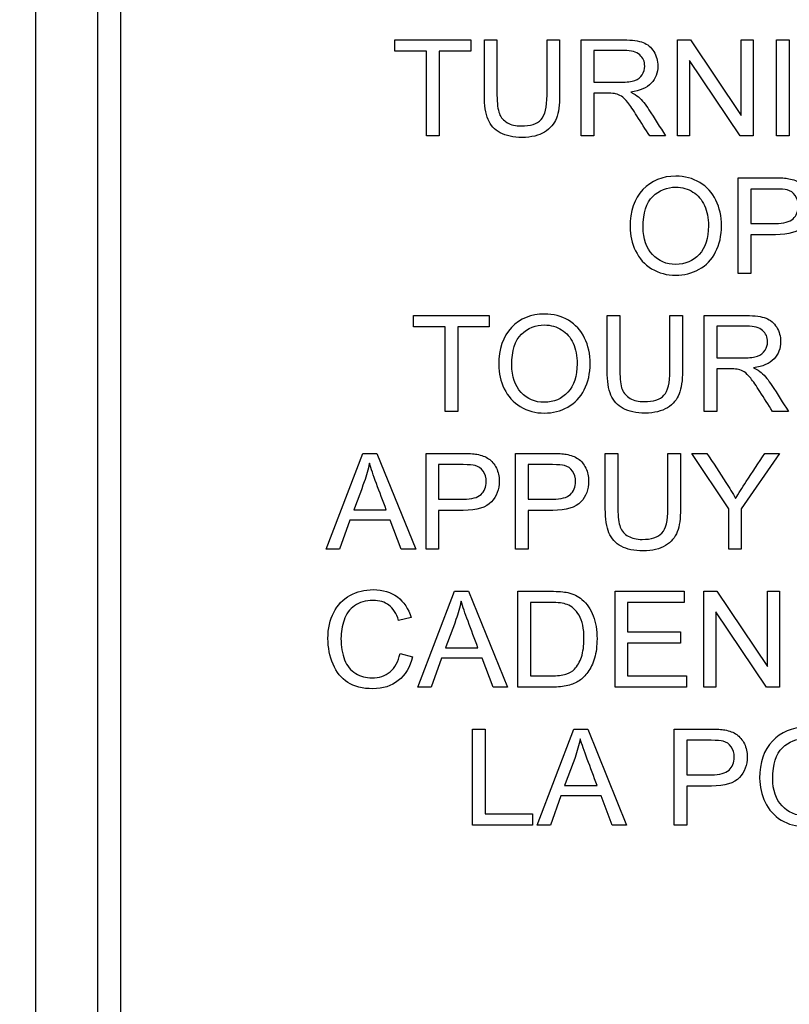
# Model space of a CAD drawing. Header units: inches. Extents: x 1 to 240, y -1 to 159.
# Tile 38 of 108: x 77.486 to 78.262, y 86.818 to 87.811. Entities that reach past the tile are written whole.
import ezdxf
from ezdxf.enums import TextEntityAlignment as Align

# ---------------------------------------------------------------- set-up
doc = ezdxf.new("R2010")
doc.units = ezdxf.units.IN
doc.header["$MEASUREMENT"] = 0
doc.layers.add('Default', color=7, linetype='Continuous')
doc.layers.add('LAB20180', color=7, linetype='Continuous')
doc.styles.add('SEACAD_Times_New_Roman', font='times.ttf')
doc.dimstyles.new('HAMMOND_(STH_-_240x160)', dxfattribs={"dimtxt": 1, "dimasz": 1.25, "dimexe": 0.5, "dimexo": 0.5, "dimgap": 0.25, "dimtad": 0, "dimtih": 1, "dimtoh": 1, "dimzin": 0, "dimdsep": 46, "dimtxsty": 'SEACAD_Times_New_Roman', "dimblk1": '_SE_FILLED', "dimblk2": '_SE_FILLED', "dimsah": 1, "dimcen": 0.5, "dimadec": 0, "dimazin": 0, "dimtfac": 0.8, "dimtofl": 0, "dimtmove": 0, "dimatfit": 3, "dimfxl": 1, "dimtolj": 1, "dimtzin": 0, "dimarcsym": 0})

# ---------------------------------------------------------------- blocks, each defined once
blk = doc.blocks.new('SE')
at = {"layer": 'LAB20180', "color": 7, "linetype": 'Continuous'}
for p, q in [((77.50179, 88.78799), (77.50179, 85.03799)), ((77.56429, 88.60003), (77.56429, 85.22596)), ((77.58729, 88.60003), (77.58729, 85.22596)), ((77.86436, 87.77922), (77.86436, 87.79056)), ((77.86436, 87.79056), (77.94073, 87.79056)), ((77.94073, 87.79056), (77.94073, 87.77922)), ((77.95457, 87.79056), (77.96726, 87.79056)), ((78.01774, 87.79056), (78.03043, 87.79056)), ((78.05225, 87.69378), (78.05225, 87.79056)), ((78.14923, 87.69378), (78.14923, 87.79056)), ((78.14923, 87.79056), (78.16236, 87.79056)), ((78.16236, 87.79056), (78.21349, 87.71445)), ((78.21349, 87.71445), (78.21349, 87.79056)), ((78.21349, 87.79056), (78.22579, 87.79056)), ((78.22579, 87.79056), (78.22579, 87.69378)), ((78.24916, 87.69378), (78.24916, 87.79056)), ((78.24916, 87.79056), (78.26191, 87.79056)), ((78.26191, 87.79056), (78.26191, 87.69378)), ((77.89617, 87.77922), (77.86436, 87.77922)), ((77.89617, 87.69378), (77.89617, 87.77922)), ((77.94073, 87.77922), (77.90892, 87.77922)), ((77.90892, 87.77922), (77.90892, 87.69378)), ((78.06494, 87.77987), (78.06494, 87.74787)), ((78.21265, 87.69378), (78.16146, 87.76989)), ((78.16146, 87.76989), (78.16146, 87.69378)), ((78.06494, 87.73673), (78.06494, 87.69378)), ((77.90892, 87.69378), (77.89617, 87.69378)), ((78.06494, 87.69378), (78.05225, 87.69378)), ((78.13725, 87.69378), (78.12128, 87.69378)), ((78.16146, 87.69378), (78.14923, 87.69378)), ((78.22579, 87.69378), (78.21265, 87.69378)), ((78.26191, 87.69378), (78.24916, 87.69378)), ((78.21053, 87.55476), (78.21053, 87.65154)), ((78.22328, 87.64014), (78.22328, 87.60543)), ((78.22328, 87.59404), (78.22328, 87.55476)), ((78.22328, 87.55476), (78.21053, 87.55476)), ((77.88313, 87.50112), (77.88313, 87.51252)), ((77.88313, 87.51252), (77.9595, 87.51252)), ((77.9595, 87.51252), (77.9595, 87.50112)), ((78.07849, 87.51252), (78.09124, 87.51252)), ((78.14166, 87.51252), (78.15435, 87.51252)), ((78.17618, 87.41574), (78.17618, 87.51252)), ((77.91494, 87.50112), (77.88313, 87.50112)), ((77.91494, 87.41574), (77.91494, 87.50112)), ((77.9595, 87.50112), (77.92769, 87.50112)), ((77.92769, 87.50112), (77.92769, 87.41574)), ((78.18893, 87.50183), (78.18893, 87.46977)), ((78.18893, 87.45869), (78.18893, 87.41574)), ((77.92769, 87.41574), (77.91494, 87.41574)), ((78.18893, 87.41574), (78.17618, 87.41574)), ((78.26124, 87.41574), (78.2452, 87.41574)), ((77.79501, 87.27672), (77.83197, 87.3735)), ((77.83197, 87.3735), (77.84607, 87.3735)), ((77.84607, 87.3735), (77.88529, 87.27672)), ((77.89572, 87.27672), (77.89572, 87.3735)), ((77.98587, 87.27672), (77.98587, 87.3735)), ((78.07653, 87.3735), (78.08922, 87.3735)), ((78.1397, 87.3735), (78.15238, 87.3735)), ((78.201, 87.31768), (78.16372, 87.3735)), ((78.16372, 87.3735), (78.17898, 87.3735)), ((78.25232, 87.3735), (78.21368, 87.31768)), ((78.23738, 87.3735), (78.25232, 87.3735)), ((77.9084, 87.36211), (77.9084, 87.32733)), ((77.99862, 87.36211), (77.99862, 87.32733)), ((77.82276, 87.31645), (77.85554, 87.31645)), ((77.9084, 87.316), (77.9084, 87.27672)), ((77.99862, 87.316), (77.99862, 87.27672)), ((78.201, 87.27672), (78.201, 87.31768)), ((78.21368, 87.31768), (78.21368, 87.27672)), ((77.8189, 87.30602), (77.80847, 87.27672)), ((77.8596, 87.30602), (77.8189, 87.30602)), ((77.87073, 87.27672), (77.8596, 87.30602)), ((77.80847, 87.27672), (77.79501, 87.27672)), ((77.88529, 87.27672), (77.87073, 87.27672)), ((77.9084, 87.27672), (77.89572, 87.27672)), ((77.99862, 87.27672), (77.98587, 87.27672)), ((78.21368, 87.27672), (78.201, 87.27672)), ((77.88754, 87.1377), (77.92444, 87.23442)), ((77.92444, 87.23442), (77.9386, 87.23442)), ((77.9386, 87.23442), (77.97782, 87.1377)), ((77.98825, 87.1377), (77.98825, 87.23442)), ((78.08638, 87.1377), (78.08638, 87.23442)), ((78.08638, 87.23442), (78.15605, 87.23442)), ((78.15605, 87.23442), (78.15605, 87.22309)), ((78.17582, 87.1377), (78.17582, 87.23442)), ((78.17582, 87.23442), (78.18896, 87.23442)), ((78.18896, 87.23442), (78.24015, 87.15837)), ((78.24015, 87.15837), (78.24015, 87.23442)), ((78.24015, 87.23442), (78.25238, 87.23442)), ((78.25238, 87.23442), (78.25238, 87.1377)), ((78.00093, 87.22309), (78.00093, 87.14904)), ((78.15605, 87.22309), (78.09907, 87.22309)), ((78.09907, 87.22309), (78.09907, 87.19334)), ((77.88059, 87.20789), (77.86803, 87.20493)), ((78.23925, 87.1377), (78.18812, 87.21375)), ((78.18812, 87.21375), (78.18812, 87.1377)), ((78.09907, 87.19334), (78.15245, 87.19334)), ((78.15245, 87.19334), (78.15245, 87.18194)), ((77.91529, 87.17743), (77.948, 87.17743)), ((78.15245, 87.18194), (78.09907, 87.18194)), ((78.09907, 87.18194), (78.09907, 87.14904)), ((77.86945, 87.17157), (77.88213, 87.16836)), ((77.91137, 87.167), (77.901, 87.1377)), ((77.95213, 87.167), (77.91137, 87.167)), ((77.96327, 87.1377), (77.95213, 87.167)), ((78.09907, 87.14904), (78.15837, 87.14904)), ((78.15837, 87.14904), (78.15837, 87.1377)), ((77.901, 87.1377), (77.88754, 87.1377)), ((77.97782, 87.1377), (77.96327, 87.1377)), ((78.15837, 87.1377), (78.08638, 87.1377)), ((78.18812, 87.1377), (78.17582, 87.1377)), ((78.25238, 87.1377), (78.23925, 87.1377)), ((77.9426, 86.99862), (77.9426, 87.0954)), ((77.9426, 87.0954), (77.95535, 87.0954)), ((77.95535, 87.0954), (77.95535, 87.01002)), ((78.00776, 86.99862), (78.04466, 87.0954)), ((78.04466, 87.0954), (78.05876, 87.0954)), ((78.05876, 87.0954), (78.09804, 86.99862)), ((78.14588, 86.99862), (78.14588, 87.0954)), ((78.15863, 87.08407), (78.15863, 87.0493)), ((78.03545, 87.03842), (78.06822, 87.03842)), ((78.15863, 87.03797), (78.15863, 86.99862)), ((78.03158, 87.02792), (78.02122, 86.99862)), ((78.07234, 87.02792), (78.03158, 87.02792)), ((78.08342, 86.99862), (78.07234, 87.02792)), ((77.95535, 87.01002), (78.00306, 87.01002)), ((78.00306, 87.01002), (78.00306, 86.99862)), ((78.00306, 86.99862), (77.9426, 86.99862)), ((78.02122, 86.99862), (78.00776, 86.99862)), ((78.09804, 86.99862), (78.08342, 86.99862)), ((78.15863, 86.99862), (78.14588, 86.99862))]:
    blk.add_line(p, q, dxfattribs=at)
for points, knots in [([(78.03043, 87.79056), (78.03043, 87.77193), (78.03043, 87.7533), (78.03043, 87.73467), (78.03043, 87.72494), (78.02933, 87.71722), (78.02714, 87.71148), (78.02497, 87.70581), (78.02096, 87.70112), (78.01523, 87.69758), (78.00952, 87.69405), (78.00203, 87.69217), (77.98368, 87.69217), (77.97627, 87.69378), (77.96481, 87.69996), (77.96069, 87.70447), (77.9558, 87.71631), (77.95457, 87.72443), (77.95457, 87.73467), (77.95457, 87.7533), (77.95457, 87.77193), (77.95457, 87.79056)], [0, 0, 0, 0, 0.229371, 0.229371, 0.229371, 0.325955, 0.325955, 0.325955, 0.402498, 0.402498, 0.402498, 0.496979, 0.496979, 0.588202, 0.588202, 0.679426, 0.679426, 0.770649, 0.770649, 0.770649, 1, 1, 1, 1]), ([(78.03043, 87.79056), (78.03043, 87.77193), (78.03043, 87.7533), (78.03043, 87.73467), (78.03043, 87.72494), (78.02933, 87.71722), (78.02714, 87.71148), (78.02497, 87.70581), (78.02096, 87.70112), (78.01523, 87.69758), (78.00952, 87.69405), (78.00203, 87.69217), (77.98368, 87.69217), (77.97627, 87.69378), (77.96481, 87.69996), (77.96069, 87.70447), (77.9558, 87.71631), (77.95457, 87.72443), (77.95457, 87.73467), (77.95457, 87.7533), (77.95457, 87.77193), (77.95457, 87.79056)], [0, 0, 0, 0, 0.229371, 0.229371, 0.229371, 0.325955, 0.325955, 0.325955, 0.402498, 0.402498, 0.402498, 0.496979, 0.496979, 0.588202, 0.588202, 0.679426, 0.679426, 0.770649, 0.770649, 0.770649, 1, 1, 1, 1]), ([(77.96726, 87.79056), (77.96726, 87.77197), (77.96726, 87.75338), (77.96726, 87.73479), (77.96726, 87.72636), (77.96809, 87.72018), (77.97119, 87.71219), (77.97383, 87.70917), (77.97769, 87.70698), (77.98148, 87.70483), (77.98612, 87.70376), (78.001, 87.70376), (78.0077, 87.70588), (78.01169, 87.7102), (78.01568, 87.71451), (78.01774, 87.72262), (78.01774, 87.73479), (78.01774, 87.75338), (78.01774, 87.77197), (78.01774, 87.79056)], [0, 0, 0, 0, 0.272206, 0.272206, 0.272206, 0.348704, 0.348704, 0.425203, 0.425203, 0.425203, 0.490104, 0.490104, 0.601582, 0.601582, 0.601582, 0.727853, 0.727853, 0.727853, 1, 1, 1, 1]), ([(77.96726, 87.79056), (77.96726, 87.77197), (77.96726, 87.75338), (77.96726, 87.73479), (77.96726, 87.72636), (77.96809, 87.72018), (77.97119, 87.71219), (77.97383, 87.70917), (77.97769, 87.70698), (77.98148, 87.70483), (77.98612, 87.70376), (78.001, 87.70376), (78.0077, 87.70588), (78.01169, 87.7102), (78.01568, 87.71451), (78.01774, 87.72262), (78.01774, 87.73479), (78.01774, 87.75338), (78.01774, 87.77197), (78.01774, 87.79056)], [0, 0, 0, 0, 0.272206, 0.272206, 0.272206, 0.348704, 0.348704, 0.425203, 0.425203, 0.425203, 0.490104, 0.490104, 0.601582, 0.601582, 0.601582, 0.727853, 0.727853, 0.727853, 1, 1, 1, 1]), ([(78.05225, 87.79056), (78.06651, 87.79056), (78.08076, 87.79056), (78.09501, 87.79056), (78.10364, 87.79056), (78.11021, 87.78966), (78.11471, 87.78792), (78.11917, 87.7862), (78.12276, 87.78315), (78.12547, 87.77871), (78.12813, 87.77434), (78.12946, 87.7695), (78.12946, 87.75727), (78.12727, 87.75154), (78.11838, 87.74213), (78.11149, 87.73911), (78.10222, 87.73789)], [0, 0, 0, 0, 0.31817, 0.31817, 0.31817, 0.466864, 0.466864, 0.466864, 0.574209, 0.574209, 0.574209, 0.693201, 0.693201, 0.846601, 0.846601, 1, 1, 1, 1]), ([(78.06494, 87.74787), (78.0741, 87.74787), (78.08327, 87.74787), (78.09243, 87.74787), (78.09829, 87.74787), (78.10287, 87.74845), (78.10621, 87.74967), (78.10949, 87.75086), (78.11201, 87.75282), (78.11375, 87.75546), (78.11547, 87.75807), (78.11626, 87.761), (78.11626, 87.76873), (78.11465, 87.77246), (78.1113, 87.77543), (78.10799, 87.77836), (78.10274, 87.77987), (78.09553, 87.77987), (78.08533, 87.77987), (78.07513, 87.77987), (78.06494, 87.77987)], [0, 0, 0, 0, 0.228444, 0.228444, 0.228444, 0.344459, 0.344459, 0.344459, 0.42483, 0.42483, 0.42483, 0.499128, 0.499128, 0.606785, 0.606785, 0.606785, 0.745919, 0.745919, 0.745919, 1, 1, 1, 1]), ([(78.12128, 87.69378), (78.11701, 87.7005), (78.11274, 87.70721), (78.10847, 87.71393), (78.10477, 87.71975), (78.10164, 87.72417), (78.09926, 87.72726), (78.09685, 87.73038), (78.09469, 87.73248), (78.09083, 87.73492), (78.08889, 87.73576), (78.0869, 87.73628), (78.08551, 87.73663), (78.0831, 87.73673), (78.07981, 87.73673), (78.07486, 87.73673), (78.0699, 87.73673), (78.06494, 87.73673)], [0, 0, 0, 0, 0.307386, 0.307386, 0.307386, 0.515959, 0.515959, 0.515959, 0.616495, 0.616495, 0.717031, 0.717031, 0.717031, 0.808506, 0.808506, 0.808506, 1, 1, 1, 1]), ([(78.10222, 87.73789), (78.10557, 87.73621), (78.10815, 87.7346), (78.10995, 87.73306), (78.11382, 87.72974), (78.11723, 87.72526), (78.12051, 87.72011), (78.1261, 87.71134), (78.13167, 87.70256), (78.13725, 87.69378)], [0, 0, 0, 0, 0.159942, 0.159942, 0.159942, 0.453508, 0.453508, 0.453508, 1, 1, 1, 1]), ([(78.10151, 87.60183), (78.10151, 87.61786), (78.10583, 87.63042), (78.11439, 87.6395), (78.12299, 87.64861), (78.1341, 87.65308), (78.14768, 87.65315), (78.15657, 87.65319), (78.16462, 87.65096), (78.17891, 87.64246), (78.18439, 87.63647), (78.19186, 87.62128), (78.19372, 87.61265), (78.19372, 87.59314), (78.19173, 87.58438), (78.18387, 87.56892), (78.17827, 87.56307), (78.17106, 87.55914), (78.16377, 87.55517), (78.15599, 87.55315), (78.13854, 87.55315), (78.13043, 87.55534), (78.12328, 87.55972), (78.1161, 87.56411), (78.11072, 87.57015), (78.10338, 87.58534), (78.10151, 87.59339), (78.10151, 87.60183)], [0, 0, 0, 0, 0.13347, 0.13347, 0.13347, 0.254653, 0.254653, 0.254653, 0.33796, 0.33796, 0.421266, 0.421266, 0.504572, 0.504572, 0.589544, 0.589544, 0.674517, 0.674517, 0.674517, 0.75295, 0.75295, 0.838021, 0.838021, 0.838021, 0.91901, 0.91901, 1, 1, 1, 1]), ([(78.21053, 87.65154), (78.2227, 87.65154), (78.23487, 87.65154), (78.24704, 87.65154), (78.25341, 87.65154), (78.25837, 87.65122), (78.26172, 87.65057), (78.26646, 87.64966), (78.27048, 87.64826), (78.2737, 87.64607), (78.2769, 87.64389), (78.27949, 87.64072), (78.28142, 87.63673), (78.28338, 87.63268), (78.28439, 87.62829), (78.28439, 87.61529), (78.28175, 87.60827), (78.27647, 87.6026), (78.27118, 87.59693), (78.26178, 87.59404), (78.24807, 87.59404), (78.23981, 87.59404), (78.23154, 87.59404), (78.22328, 87.59404)], [0, 0, 0, 0, 0.217025, 0.217025, 0.217025, 0.304597, 0.304597, 0.304597, 0.381192, 0.381192, 0.381192, 0.45407, 0.45407, 0.45407, 0.533735, 0.533735, 0.671534, 0.671534, 0.671534, 0.852688, 0.852688, 0.852688, 1, 1, 1, 1]), ([(78.11471, 87.60157), (78.11471, 87.58992), (78.11781, 87.58077), (78.1303, 87.56738), (78.13815, 87.56403), (78.14755, 87.5641), (78.15715, 87.56416), (78.16507, 87.56744), (78.17743, 87.58097), (78.18059, 87.5905), (78.18059, 87.61078), (78.17923, 87.61767), (78.17395, 87.62939), (78.17003, 87.6339), (78.15985, 87.64034), (78.15412, 87.64194), (78.14775, 87.64201), (78.13873, 87.6421), (78.13094, 87.63885), (78.12444, 87.63267), (78.1179, 87.62646), (78.11471, 87.61612), (78.11471, 87.60157)], [0, 0, 0, 0, 0.121799, 0.121799, 0.243597, 0.243597, 0.243597, 0.372511, 0.372511, 0.501425, 0.501425, 0.58183, 0.58183, 0.662235, 0.662235, 0.74264, 0.74264, 0.74264, 0.854598, 0.854598, 0.854598, 1, 1, 1, 1]), ([(78.22328, 87.60543), (78.23163, 87.60543), (78.23998, 87.60543), (78.24833, 87.60543), (78.25657, 87.60543), (78.26249, 87.60698), (78.26945, 87.61316), (78.27119, 87.61748), (78.27119, 87.6272), (78.27016, 87.63068), (78.26809, 87.63357), (78.26606, 87.63644), (78.26339, 87.63834), (78.26005, 87.6393), (78.25787, 87.63993), (78.25386, 87.64014), (78.24807, 87.64014), (78.23981, 87.64014), (78.23154, 87.64014), (78.22328, 87.64014)], [0, 0, 0, 0, 0.215632, 0.215632, 0.215632, 0.355764, 0.355764, 0.495897, 0.495897, 0.596219, 0.596219, 0.596219, 0.682986, 0.682986, 0.682986, 0.786564, 0.786564, 0.786564, 1, 1, 1, 1]), ([(77.96903, 87.46281), (77.96903, 87.47884), (77.97334, 87.4914), (77.98191, 87.50048), (77.9905, 87.50959), (78.00161, 87.51407), (78.02408, 87.51407), (78.03213, 87.51194), (78.04643, 87.50344), (78.0519, 87.49745), (78.05937, 87.48226), (78.06124, 87.47363), (78.06124, 87.45412), (78.05924, 87.44536), (78.05139, 87.42991), (78.04578, 87.42405), (78.03857, 87.42012), (78.03128, 87.41615), (78.0235, 87.41413), (78.00605, 87.41413), (77.99794, 87.41632), (77.98365, 87.42508), (77.97824, 87.43107), (77.97457, 87.43873), (77.97093, 87.44631), (77.96903, 87.45431), (77.96903, 87.46281)], [0, 0, 0, 0, 0.133484, 0.133484, 0.133484, 0.259404, 0.259404, 0.341759, 0.341759, 0.424115, 0.424115, 0.50647, 0.50647, 0.590473, 0.590473, 0.674475, 0.674475, 0.674475, 0.751467, 0.751467, 0.834973, 0.834973, 0.91848, 0.91848, 0.91848, 1, 1, 1, 1]), ([(78.15435, 87.51252), (78.15435, 87.49389), (78.15435, 87.47526), (78.15435, 87.45663), (78.15435, 87.44691), (78.15325, 87.43918), (78.14887, 87.42772), (78.14495, 87.42308), (78.13922, 87.41954), (78.13346, 87.41598), (78.12595, 87.41413), (78.10766, 87.41413), (78.10026, 87.41568), (78.09446, 87.41883), (78.08874, 87.42195), (78.08468, 87.42643), (78.08216, 87.43235), (78.07966, 87.43825), (78.07849, 87.44633), (78.07849, 87.45663), (78.07849, 87.47526), (78.07849, 87.49389), (78.07849, 87.51252)], [0, 0, 0, 0, 0.229348, 0.229348, 0.229348, 0.315824, 0.315824, 0.4023, 0.4023, 0.4023, 0.498874, 0.498874, 0.592764, 0.592764, 0.592764, 0.669271, 0.669271, 0.669271, 0.770634, 0.770634, 0.770634, 1, 1, 1, 1]), ([(78.15435, 87.51252), (78.15435, 87.49389), (78.15435, 87.47526), (78.15435, 87.45663), (78.15435, 87.44691), (78.15325, 87.43918), (78.14887, 87.42772), (78.14495, 87.42308), (78.13922, 87.41954), (78.13346, 87.41598), (78.12595, 87.41413), (78.10766, 87.41413), (78.10026, 87.41568), (78.09446, 87.41883), (78.08874, 87.42195), (78.08468, 87.42643), (78.08216, 87.43235), (78.07966, 87.43825), (78.07849, 87.44633), (78.07849, 87.45663), (78.07849, 87.47526), (78.07849, 87.49389), (78.07849, 87.51252)], [0, 0, 0, 0, 0.229348, 0.229348, 0.229348, 0.315824, 0.315824, 0.4023, 0.4023, 0.4023, 0.498874, 0.498874, 0.592764, 0.592764, 0.592764, 0.669271, 0.669271, 0.669271, 0.770634, 0.770634, 0.770634, 1, 1, 1, 1]), ([(78.09124, 87.51252), (78.09124, 87.49391), (78.09124, 87.4753), (78.09124, 87.45669), (78.09124, 87.44832), (78.09202, 87.44214), (78.09511, 87.43416), (78.09781, 87.43107), (78.10541, 87.42682), (78.11005, 87.42572), (78.12498, 87.42572), (78.13168, 87.42785), (78.13967, 87.43635), (78.14166, 87.44459), (78.14166, 87.45669), (78.14166, 87.4753), (78.14166, 87.49391), (78.14166, 87.51252)], [0, 0, 0, 0, 0.272429, 0.272429, 0.272429, 0.342897, 0.342897, 0.413366, 0.413366, 0.483834, 0.483834, 0.605702, 0.605702, 0.727571, 0.727571, 0.727571, 1, 1, 1, 1]), ([(78.09124, 87.51252), (78.09124, 87.49391), (78.09124, 87.4753), (78.09124, 87.45669), (78.09124, 87.44832), (78.09202, 87.44214), (78.09511, 87.43416), (78.09781, 87.43107), (78.10541, 87.42682), (78.11005, 87.42572), (78.12498, 87.42572), (78.13168, 87.42785), (78.13967, 87.43635), (78.14166, 87.44459), (78.14166, 87.45669), (78.14166, 87.4753), (78.14166, 87.49391), (78.14166, 87.51252)], [0, 0, 0, 0, 0.272429, 0.272429, 0.272429, 0.342897, 0.342897, 0.413366, 0.413366, 0.483834, 0.483834, 0.605702, 0.605702, 0.727571, 0.727571, 0.727571, 1, 1, 1, 1]), ([(78.17618, 87.51252), (78.19045, 87.51252), (78.20472, 87.51252), (78.219, 87.51252), (78.22762, 87.51252), (78.23413, 87.51162), (78.24314, 87.50814), (78.24668, 87.50505), (78.25209, 87.49629), (78.25338, 87.4914), (78.25338, 87.47923), (78.25119, 87.47344), (78.24231, 87.46403), (78.23542, 87.46107), (78.22614, 87.45978)], [0, 0, 0, 0, 0.318532, 0.318532, 0.318532, 0.440011, 0.440011, 0.56149, 0.56149, 0.682969, 0.682969, 0.841485, 0.841485, 1, 1, 1, 1]), ([(77.98216, 87.46255), (77.98216, 87.4509), (77.98532, 87.44175), (77.99781, 87.42836), (78.0056, 87.42501), (78.02466, 87.42501), (78.03258, 87.42843), (78.03876, 87.43519), (78.04491, 87.44191), (78.04804, 87.45148), (78.04804, 87.47176), (78.04675, 87.47865), (78.04411, 87.48451), (78.04146, 87.49039), (78.03754, 87.49488), (78.02737, 87.50132), (78.02164, 87.50293), (78.01526, 87.50299), (78.00625, 87.50308), (77.99846, 87.49984), (77.99195, 87.49365), (77.98542, 87.48744), (77.98216, 87.47704), (77.98216, 87.46255)], [0, 0, 0, 0, 0.119189, 0.119189, 0.238377, 0.238377, 0.359187, 0.359187, 0.359187, 0.497603, 0.497603, 0.585099, 0.585099, 0.585099, 0.663865, 0.663865, 0.742631, 0.742631, 0.742631, 0.854561, 0.854561, 0.854561, 1, 1, 1, 1]), ([(78.18893, 87.46977), (78.19809, 87.46977), (78.20726, 87.46977), (78.21642, 87.46977), (78.22222, 87.46977), (78.22685, 87.47041), (78.23014, 87.47157), (78.23344, 87.47273), (78.23593, 87.47472), (78.23767, 87.47743), (78.23938, 87.48009), (78.24025, 87.48297), (78.24025, 87.49069), (78.23857, 87.49443), (78.23522, 87.49739), (78.23191, 87.50032), (78.22666, 87.50183), (78.21951, 87.50183), (78.20932, 87.50183), (78.19912, 87.50183), (78.18893, 87.50183)], [0, 0, 0, 0, 0.228517, 0.228517, 0.228517, 0.343997, 0.343997, 0.343997, 0.424842, 0.424842, 0.424842, 0.499299, 0.499299, 0.607186, 0.607186, 0.607186, 0.745838, 0.745838, 0.745838, 1, 1, 1, 1]), ([(78.2452, 87.41574), (78.24095, 87.42246), (78.2367, 87.42918), (78.23245, 87.4359), (78.22877, 87.44172), (78.22563, 87.44613), (78.22318, 87.44922), (78.22076, 87.45228), (78.21861, 87.45444), (78.21668, 87.45566), (78.21479, 87.45686), (78.21281, 87.45772), (78.21088, 87.45824), (78.20944, 87.45863), (78.20702, 87.45863), (78.20374, 87.45869), (78.1988, 87.45879), (78.19386, 87.45869), (78.18893, 87.45869)], [0, 0, 0, 0, 0.307188, 0.307188, 0.307188, 0.516424, 0.516424, 0.516424, 0.634817, 0.634817, 0.634817, 0.716816, 0.716816, 0.716816, 0.80923, 0.80923, 0.80923, 1, 1, 1, 1]), ([(78.22614, 87.45978), (78.22956, 87.45817), (78.23213, 87.45657), (78.23387, 87.45496), (78.23758, 87.45152), (78.24115, 87.44723), (78.2445, 87.44208), (78.25016, 87.43336), (78.25566, 87.42452), (78.26124, 87.41574)], [0, 0, 0, 0, 0.160192, 0.160192, 0.160192, 0.45337, 0.45337, 0.45337, 1, 1, 1, 1]), ([(77.89572, 87.3735), (77.90787, 87.3735), (77.92002, 87.3735), (77.93216, 87.3735), (77.9386, 87.3735), (77.9435, 87.37312), (77.94691, 87.37254), (77.95167, 87.37173), (77.95567, 87.37022), (77.95882, 87.36803), (77.96205, 87.36579), (77.96462, 87.36269), (77.96661, 87.35869), (77.96862, 87.35468), (77.96951, 87.35026), (77.96951, 87.33719), (77.96694, 87.33023), (77.96166, 87.32457), (77.95637, 87.3189), (77.94697, 87.316), (77.93326, 87.316), (77.92497, 87.316), (77.91669, 87.316), (77.9084, 87.316)], [0, 0, 0, 0, 0.216618, 0.216618, 0.216618, 0.304542, 0.304542, 0.304542, 0.38085, 0.38085, 0.38085, 0.453906, 0.453906, 0.453906, 0.533113, 0.533113, 0.67119, 0.67119, 0.67119, 0.852322, 0.852322, 0.852322, 1, 1, 1, 1]), ([(77.98587, 87.3735), (77.99804, 87.3735), (78.01021, 87.3735), (78.02238, 87.3735), (78.02882, 87.3735), (78.03371, 87.37312), (78.03706, 87.37254), (78.04181, 87.37171), (78.04582, 87.37022), (78.04903, 87.36803), (78.05228, 87.36582), (78.05483, 87.36269), (78.05676, 87.35869), (78.05873, 87.35462), (78.05972, 87.35026), (78.05972, 87.33719), (78.05708, 87.33023), (78.05187, 87.32457), (78.04659, 87.31883), (78.03712, 87.316), (78.02347, 87.316), (78.01519, 87.316), (78.0069, 87.316), (77.99862, 87.316)], [0, 0, 0, 0, 0.216958, 0.216958, 0.216958, 0.304485, 0.304485, 0.304485, 0.381107, 0.381107, 0.381107, 0.453971, 0.453971, 0.453971, 0.533155, 0.533155, 0.671192, 0.671192, 0.671192, 0.852298, 0.852298, 0.852298, 1, 1, 1, 1]), ([(78.15238, 87.3735), (78.15238, 87.35487), (78.15238, 87.33624), (78.15238, 87.31761), (78.15238, 87.30782), (78.15129, 87.3001), (78.1491, 87.29443), (78.14689, 87.28871), (78.14292, 87.28406), (78.13719, 87.28046), (78.13153, 87.2769), (78.12399, 87.27511), (78.10564, 87.27511), (78.09823, 87.27666), (78.0925, 87.27981), (78.0868, 87.28295), (78.08265, 87.28741), (78.07775, 87.29926), (78.07653, 87.30731), (78.07653, 87.31761), (78.07653, 87.33624), (78.07653, 87.35487), (78.07653, 87.3735)], [0, 0, 0, 0, 0.22934, 0.22934, 0.22934, 0.325918, 0.325918, 0.325918, 0.402617, 0.402617, 0.402617, 0.498704, 0.498704, 0.59279, 0.59279, 0.59279, 0.681736, 0.681736, 0.770682, 0.770682, 0.770682, 1, 1, 1, 1]), ([(78.15238, 87.3735), (78.15238, 87.35487), (78.15238, 87.33624), (78.15238, 87.31761), (78.15238, 87.30782), (78.15129, 87.3001), (78.1491, 87.29443), (78.14689, 87.28871), (78.14292, 87.28406), (78.13719, 87.28046), (78.13153, 87.2769), (78.12399, 87.27511), (78.10564, 87.27511), (78.09823, 87.27666), (78.0925, 87.27981), (78.0868, 87.28295), (78.08265, 87.28741), (78.07775, 87.29926), (78.07653, 87.30731), (78.07653, 87.31761), (78.07653, 87.33624), (78.07653, 87.35487), (78.07653, 87.3735)], [0, 0, 0, 0, 0.22934, 0.22934, 0.22934, 0.325918, 0.325918, 0.325918, 0.402617, 0.402617, 0.402617, 0.498704, 0.498704, 0.59279, 0.59279, 0.59279, 0.681736, 0.681736, 0.770682, 0.770682, 0.770682, 1, 1, 1, 1]), ([(78.08922, 87.3735), (78.08922, 87.35489), (78.08922, 87.33628), (78.08922, 87.31768), (78.08922, 87.30924), (78.09005, 87.30306), (78.0916, 87.29913), (78.09317, 87.29515), (78.09578, 87.29205), (78.09965, 87.28992), (78.10349, 87.28781), (78.10808, 87.2867), (78.12296, 87.2867), (78.12965, 87.28883), (78.13365, 87.29308), (78.13767, 87.29736), (78.1397, 87.30557), (78.1397, 87.31768), (78.1397, 87.33628), (78.1397, 87.35489), (78.1397, 87.3735)], [0, 0, 0, 0, 0.272471, 0.272471, 0.272471, 0.364187, 0.364187, 0.364187, 0.425156, 0.425156, 0.425156, 0.489974, 0.489974, 0.60131, 0.60131, 0.60131, 0.727559, 0.727559, 0.727559, 1, 1, 1, 1]), ([(78.08922, 87.3735), (78.08922, 87.35489), (78.08922, 87.33628), (78.08922, 87.31768), (78.08922, 87.30924), (78.09005, 87.30306), (78.0916, 87.29913), (78.09317, 87.29515), (78.09578, 87.29205), (78.09965, 87.28992), (78.10349, 87.28781), (78.10808, 87.2867), (78.12296, 87.2867), (78.12965, 87.28883), (78.13365, 87.29308), (78.13767, 87.29736), (78.1397, 87.30557), (78.1397, 87.31768), (78.1397, 87.33628), (78.1397, 87.35489), (78.1397, 87.3735)], [0, 0, 0, 0, 0.272471, 0.272471, 0.272471, 0.364187, 0.364187, 0.364187, 0.425156, 0.425156, 0.425156, 0.489974, 0.489974, 0.60131, 0.60131, 0.60131, 0.727559, 0.727559, 0.727559, 1, 1, 1, 1]), ([(78.17898, 87.3735), (78.18537, 87.36374), (78.19177, 87.35397), (78.19817, 87.34421), (78.20174, 87.33875), (78.20499, 87.33326), (78.20802, 87.32791)], [0, 0, 0, 0, 0.647796, 0.647796, 0.647796, 1, 1, 1, 1]), ([(78.20802, 87.32791), (78.21098, 87.333), (78.21459, 87.33867), (78.21877, 87.34498), (78.22505, 87.35444), (78.23118, 87.36399), (78.23738, 87.3735)], [0, 0, 0, 0, 0.371968, 0.371968, 0.371968, 1, 1, 1, 1]), ([(77.8386, 87.36346), (77.83725, 87.35721), (77.83545, 87.35097), (77.83332, 87.34485), (77.83001, 87.33531), (77.82628, 87.32592), (77.82276, 87.31645)], [0, 0, 0, 0, 0.389814, 0.389814, 0.389814, 1, 1, 1, 1]), ([(77.85554, 87.31645), (77.85221, 87.32538), (77.84888, 87.33431), (77.84556, 87.34324), (77.84252, 87.35139), (77.84021, 87.35811), (77.8386, 87.36346)], [0, 0, 0, 0, 0.572051, 0.572051, 0.572051, 1, 1, 1, 1]), ([(77.9084, 87.32733), (77.91675, 87.32733), (77.9251, 87.32733), (77.93345, 87.32733), (77.94176, 87.32733), (77.94768, 87.32888), (77.95464, 87.33506), (77.95638, 87.33944), (77.95638, 87.3491), (77.95535, 87.35258), (77.95122, 87.35837), (77.94852, 87.3603), (77.94517, 87.36127), (77.94306, 87.36188), (77.93905, 87.36211), (77.93319, 87.36211), (77.92493, 87.36211), (77.91667, 87.36211), (77.9084, 87.36211)], [0, 0, 0, 0, 0.215355, 0.215355, 0.215355, 0.351087, 0.351087, 0.486819, 0.486819, 0.585108, 0.585108, 0.683397, 0.683397, 0.683397, 0.786845, 0.786845, 0.786845, 1, 1, 1, 1]), ([(77.99862, 87.32733), (78.00697, 87.32733), (78.01532, 87.32733), (78.02366, 87.32733), (78.03197, 87.32733), (78.03783, 87.32888), (78.04479, 87.33506), (78.04652, 87.33944), (78.04652, 87.3491), (78.04549, 87.35258), (78.0435, 87.35547), (78.04148, 87.3584), (78.03873, 87.3603), (78.03538, 87.36127), (78.03321, 87.3619), (78.0292, 87.36211), (78.02341, 87.36211), (78.01514, 87.36211), (78.00688, 87.36211), (77.99862, 87.36211)], [0, 0, 0, 0, 0.215503, 0.215503, 0.215503, 0.355035, 0.355035, 0.494567, 0.494567, 0.595608, 0.595608, 0.595608, 0.683176, 0.683176, 0.683176, 0.786692, 0.786692, 0.786692, 1, 1, 1, 1]), ([(77.88213, 87.16836), (77.87949, 87.15786), (77.87466, 87.14987), (77.86075, 87.1388), (77.85219, 87.13609), (77.83171, 87.13609), (77.82328, 87.13816), (77.81671, 87.14241), (77.81019, 87.14663), (77.80525, 87.15284), (77.80184, 87.16089), (77.79845, 87.16888), (77.79675, 87.17756), (77.79675, 87.19682), (77.79868, 87.20564), (77.80254, 87.21311), (77.80639, 87.22055), (77.81182, 87.22631), (77.8189, 87.23017), (77.82606, 87.23408), (77.83384, 87.23603), (77.85206, 87.23603), (77.86017, 87.23352), (77.86674, 87.22863), (77.87335, 87.2237), (77.87795, 87.21678), (77.88059, 87.20789)], [0, 0, 0, 0, 0.104376, 0.104376, 0.208752, 0.208752, 0.317142, 0.317142, 0.317142, 0.409738, 0.409738, 0.409738, 0.508627, 0.508627, 0.616505, 0.616505, 0.616505, 0.708763, 0.708763, 0.708763, 0.799096, 0.799096, 0.902432, 0.902432, 0.902432, 1, 1, 1, 1]), ([(77.98825, 87.23442), (77.99935, 87.23442), (78.01044, 87.23442), (78.02154, 87.23442), (78.02907, 87.23442), (78.0348, 87.23397), (78.03873, 87.23307), (78.04427, 87.2318), (78.04903, 87.22946), (78.05296, 87.22611), (78.05804, 87.22179), (78.06185, 87.21626), (78.06436, 87.20957), (78.06688, 87.20285), (78.06816, 87.19521), (78.06816, 87.17924), (78.06732, 87.17267), (78.06558, 87.167), (78.06385, 87.16135), (78.06172, 87.15664), (78.05902, 87.15297), (78.05628, 87.14925), (78.05341, 87.14627), (78.05019, 87.14414), (78.04702, 87.14205), (78.04318, 87.14041), (78.03416, 87.13822), (78.02894, 87.1377), (78.02315, 87.1377), (78.01152, 87.1377), (77.99988, 87.1377), (77.98825, 87.1377)], [0, 0, 0, 0, 0.150413, 0.150413, 0.150413, 0.228477, 0.228477, 0.228477, 0.300745, 0.300745, 0.300745, 0.392531, 0.392531, 0.392531, 0.498096, 0.498096, 0.587904, 0.587904, 0.587904, 0.658254, 0.658254, 0.658254, 0.714914, 0.714914, 0.714914, 0.778618, 0.778618, 0.842322, 0.842322, 0.842322, 1, 1, 1, 1]), ([(77.86803, 87.20493), (77.86584, 87.21195), (77.86256, 87.2171), (77.85831, 87.22032), (77.85402, 87.22357), (77.84865, 87.22515), (77.83474, 87.22515), (77.82849, 87.22335), (77.82347, 87.2198), (77.81846, 87.21627), (77.81497, 87.21143), (77.81298, 87.20538), (77.81099, 87.19937), (77.80988, 87.19321), (77.80988, 87.17859), (77.81111, 87.17145), (77.81349, 87.16526), (77.81585, 87.15914), (77.81961, 87.15458), (77.82469, 87.15155), (77.82973, 87.14855), (77.83526, 87.14698), (77.84826, 87.14698), (77.85438, 87.14904), (77.8643, 87.15728), (77.86764, 87.16346), (77.86945, 87.17157)], [0, 0, 0, 0, 0.096945, 0.096945, 0.096945, 0.187413, 0.187413, 0.290421, 0.290421, 0.290421, 0.385578, 0.385578, 0.385578, 0.479008, 0.479008, 0.599806, 0.599806, 0.599806, 0.694434, 0.694434, 0.694434, 0.783273, 0.783273, 0.891636, 0.891636, 1, 1, 1, 1]), ([(77.93107, 87.22444), (77.92972, 87.21813), (77.92798, 87.21195), (77.92585, 87.20583), (77.92254, 87.19629), (77.91881, 87.1869), (77.91529, 87.17743)], [0, 0, 0, 0, 0.389606, 0.389606, 0.389606, 1, 1, 1, 1]), ([(77.948, 87.17743), (77.9447, 87.18636), (77.94139, 87.19529), (77.93809, 87.20422), (77.93506, 87.2124), (77.93274, 87.2191), (77.93107, 87.22444)], [0, 0, 0, 0, 0.571633, 0.571633, 0.571633, 1, 1, 1, 1]), ([(78.00093, 87.14904), (78.00782, 87.14904), (78.01471, 87.14904), (78.0216, 87.14904), (78.02804, 87.14904), (78.033, 87.14962), (78.03667, 87.15078), (78.0403, 87.15192), (78.04318, 87.15367), (78.04839, 87.15889), (78.05077, 87.16295), (78.05245, 87.1681), (78.05413, 87.17327), (78.05502, 87.17943), (78.05502, 87.19688), (78.05335, 87.20467), (78.05, 87.21015), (78.0467, 87.21554), (78.04266, 87.21922), (78.0379, 87.22109), (78.03444, 87.22244), (78.02894, 87.22309), (78.02128, 87.22309), (78.0145, 87.22309), (78.00772, 87.22309), (78.00093, 87.22309)], [0, 0, 0, 0, 0.131457, 0.131457, 0.131457, 0.228272, 0.228272, 0.228272, 0.293515, 0.293515, 0.383703, 0.383703, 0.383703, 0.499077, 0.499077, 0.65797, 0.65797, 0.65797, 0.76365, 0.76365, 0.76365, 0.870567, 0.870567, 0.870567, 1, 1, 1, 1]), ([(78.14588, 87.0954), (78.15805, 87.0954), (78.17022, 87.0954), (78.18239, 87.0954), (78.18883, 87.0954), (78.19372, 87.09508), (78.19707, 87.0945), (78.20184, 87.09368), (78.20583, 87.09218), (78.20905, 87.08993), (78.21224, 87.0877), (78.21484, 87.08458), (78.21677, 87.08059), (78.21872, 87.07658), (78.21974, 87.07216), (78.21974, 87.05915), (78.2171, 87.0522), (78.21188, 87.04647), (78.20667, 87.04074), (78.19714, 87.0379), (78.18348, 87.03797), (78.1752, 87.038), (78.16691, 87.03797), (78.15863, 87.03797)], [0, 0, 0, 0, 0.216952, 0.216952, 0.216952, 0.304451, 0.304451, 0.304451, 0.381248, 0.381248, 0.381248, 0.454064, 0.454064, 0.454064, 0.533616, 0.533616, 0.671221, 0.671221, 0.671221, 0.852304, 0.852304, 0.852304, 1, 1, 1, 1]), ([(78.23223, 87.04576), (78.23223, 87.06173), (78.23654, 87.07428), (78.24511, 87.08336), (78.2537, 87.09247), (78.26481, 87.09701), (78.28728, 87.09701), (78.29533, 87.09489), (78.30248, 87.09057), (78.3096, 87.08628), (78.3151, 87.0804), (78.31884, 87.0728), (78.3226, 87.06515), (78.32444, 87.05651), (78.32444, 87.03706), (78.32244, 87.02831), (78.31459, 87.01285), (78.30898, 87.00699), (78.30177, 87.003), (78.29451, 86.99898), (78.2867, 86.99708), (78.26925, 86.99708), (78.26114, 86.9992), (78.25399, 87.00364), (78.24687, 87.00807), (78.24144, 87.01401), (78.2341, 87.02921), (78.23223, 87.03726), (78.23223, 87.04576)], [0, 0, 0, 0, 0.133288, 0.133288, 0.133288, 0.256522, 0.256522, 0.33712, 0.33712, 0.33712, 0.417249, 0.417249, 0.417249, 0.502222, 0.502222, 0.588327, 0.588327, 0.674432, 0.674432, 0.674432, 0.75288, 0.75288, 0.837966, 0.837966, 0.837966, 0.918983, 0.918983, 1, 1, 1, 1]), ([(78.05129, 87.08542), (78.04994, 87.07911), (78.0482, 87.07293), (78.04601, 87.06675), (78.04264, 87.05725), (78.03897, 87.04786), (78.03545, 87.03842)], [0, 0, 0, 0, 0.391075, 0.391075, 0.391075, 1, 1, 1, 1]), ([(78.06822, 87.03842), (78.06492, 87.04735), (78.06161, 87.05627), (78.05831, 87.0652), (78.05528, 87.07338), (78.05296, 87.08008), (78.05129, 87.08542)], [0, 0, 0, 0, 0.571633, 0.571633, 0.571633, 1, 1, 1, 1]), ([(78.15863, 87.0493), (78.16698, 87.0493), (78.17533, 87.0493), (78.18368, 87.0493), (78.19198, 87.0493), (78.19784, 87.05084), (78.2048, 87.05703), (78.20654, 87.0614), (78.20654, 87.07106), (78.20551, 87.07454), (78.20351, 87.07744), (78.20149, 87.08037), (78.19875, 87.08227), (78.1954, 87.08317), (78.19321, 87.08376), (78.18922, 87.08407), (78.18342, 87.08407), (78.17516, 87.08407), (78.16689, 87.08407), (78.15863, 87.08407)], [0, 0, 0, 0, 0.215549, 0.215549, 0.215549, 0.355111, 0.355111, 0.494673, 0.494673, 0.595735, 0.595735, 0.595735, 0.683088, 0.683088, 0.683088, 0.786664, 0.786664, 0.786664, 1, 1, 1, 1]), ([(78.24543, 87.0455), (78.24543, 87.03384), (78.24852, 87.02464), (78.25477, 87.018), (78.26104, 87.01134), (78.26887, 87.00796), (78.28786, 87.00796), (78.29578, 87.01131), (78.30815, 87.02483), (78.3113, 87.03442), (78.3113, 87.05471), (78.30995, 87.06153), (78.30467, 87.07325), (78.30074, 87.07776), (78.29565, 87.08104), (78.2906, 87.08431), (78.28484, 87.08587), (78.26945, 87.08587), (78.26166, 87.08278), (78.25515, 87.07654), (78.24868, 87.07032), (78.24543, 87.05999), (78.24543, 87.0455)], [0, 0, 0, 0, 0.129277, 0.129277, 0.129277, 0.252801, 0.252801, 0.378862, 0.378862, 0.504924, 0.504924, 0.584611, 0.584611, 0.664298, 0.664298, 0.664298, 0.743257, 0.743257, 0.854915, 0.854915, 0.854915, 1, 1, 1, 1])]:
    blk.add_open_spline(points, degree=3, knots=knots, dxfattribs=at)
blk = doc.blocks.new('DMBLK3299')
at = {"layer": 'Default', "linetype": 'Continuous'}
for points in [[(91.40808, 102.78799), (91.19975, 104.03799), (90.99141, 102.78799)], [(91.40808, 63.28799), (90.99141, 63.28799), (91.19975, 62.03799)]]:
    blk.add_hatch(color=7, dxfattribs=at).paths.add_polyline_path(points)
at = {"layer": 'Default', "color": 7, "linetype": 'Continuous'}
for p, q in [((67.24127, 104.03799), (91.69975, 104.03799)), ((91.19975, 104.03799), (91.19975, 83.88799)), ((91.19975, 82.53799), (91.19975, 62.03799)), ((82.83647, 62.03799), (91.69975, 62.03799))]:
    blk.add_line(p, q, dxfattribs=at)
at = {"layer": 'Default', "color": 7, "linetype": 'Continuous', "style": 'SEACAD_Times_New_Roman'}
blk.add_text('42.00', height=1, dxfattribs=at).set_placement((89.49359, 83.53799), align=Align.TOP_LEFT)
blk = doc.blocks.new('_SE_FILLED')
at = {"color": 0}
blk.add_line((0, 0), (-1, 0), dxfattribs=at)
blk.add_solid([(0, 0), (-1, -0.1665), (-1, 0.1665), (0, 0)], dxfattribs=at)
blk = doc.blocks.new('DMBLK3313')
at = {"layer": 'Default', "linetype": 'Continuous'}
for points in [[(86.64821, 95.10064), (86.43988, 96.35064), (86.23155, 95.10064)], [(86.64821, 84.28799), (86.23155, 84.28799), (86.43988, 83.03799)]]:
    blk.add_hatch(color=7, dxfattribs=at).paths.add_polyline_path(points)
at = {"layer": 'Default', "color": 7, "linetype": 'Continuous'}
for p, q in [((81.59879, 96.35064), (86.93988, 96.35064)), ((86.43988, 96.35064), (86.43988, 90.54431)), ((86.43988, 89.19431), (86.43988, 83.03799)), ((78.74629, 83.03799), (86.93988, 83.03799))]:
    blk.add_line(p, q, dxfattribs=at)
at = {"layer": 'Default', "color": 7, "linetype": 'Continuous', "style": 'SEACAD_Times_New_Roman'}
blk.add_text('13.31', height=1, dxfattribs=at).set_placement((84.73372, 90.19431), align=Align.TOP_LEFT)

msp = doc.modelspace()

# ---------------------------------------------------------------- block references
at = {"layer": 'Default'}
msp.add_blockref('SE', (0, 0), dxfattribs=at)

# ---------------------------------------------------------------- dimensions: what is measured, and where the dimension line sits
at = {"layer": 'Default', "color": 7, "linetype": 'Continuous'}
for base, p1, p2, picture, middle in [((91.19975, 62.03799), (66.74127, 104.03799), (82.33647, 62.03799), 'DMBLK3299', (91.19975, 83.03799)), ((86.43988, 83.03799), (81.09879, 96.35064), (78.24629, 83.03799), 'DMBLK3313', (86.43988, 89.69431))]:
    dim = msp.add_linear_dim(base=base, p1=p1, p2=p2, angle=90, text='\\A1;<>', dimstyle='HAMMOND_(STH_-_240x160)', dxfattribs=at)
    dim.commit()
    dim.dimension.update_dxf_attribs({"geometry": picture, "text_midpoint": middle, "dimtype": 160})

doc.saveas('drawing.dxf')
